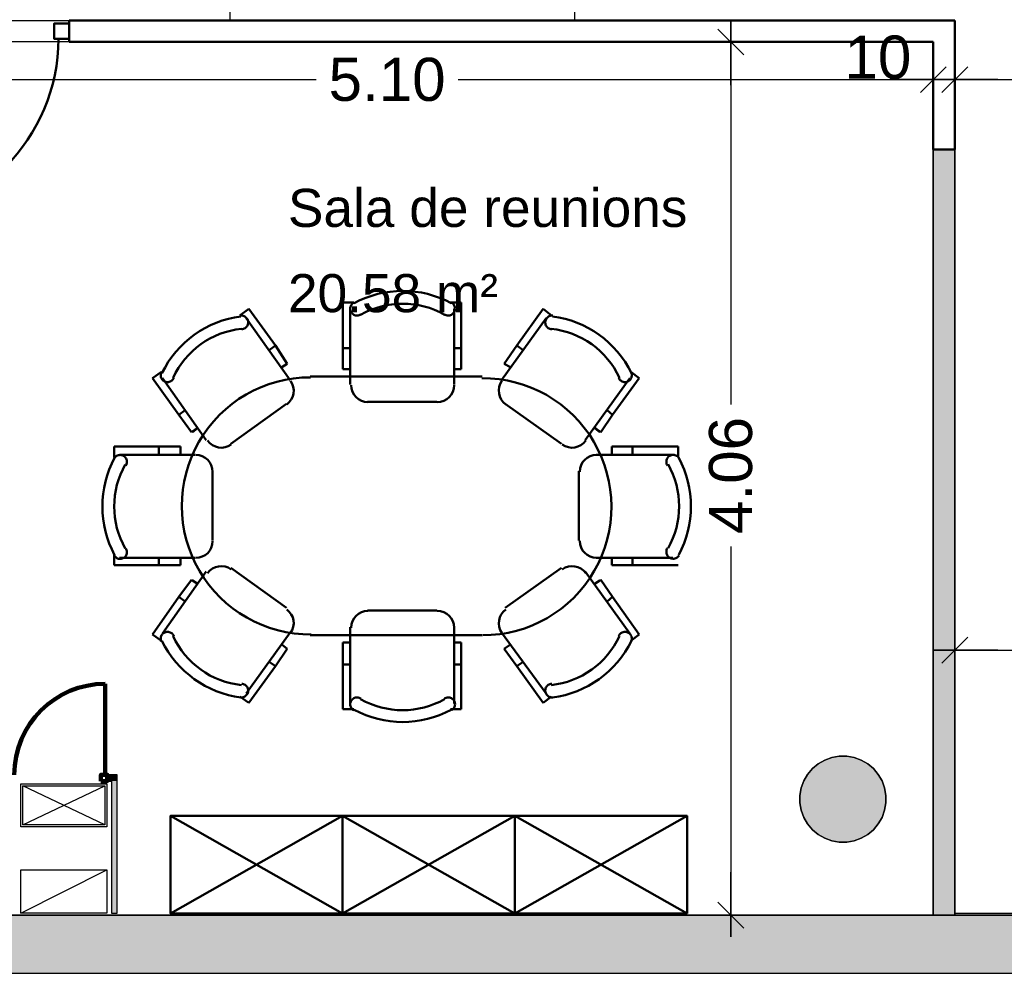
# Model space of a CAD drawing. Header units: metres. Extents: x -1 to 443, y -6 to 31.
# Tile 7 of 20: x 406.91 to 411.48, y 12.84 to 17.27. Entities that reach past the tile are written whole.
import ezdxf

# ---------------------------------------------------------------- set-up
doc = ezdxf.new("R2010")
doc.units = ezdxf.units.M
doc.header["$PDMODE"] = 65
doc.linetypes.add('CONTINUA', pattern=[0])
for name, color, linetype, lineweight in [('3D P3 MURS', 7, 'CONTINUA', 25), ('3D P3 MURS NOUS', 7, 'CONTINUA', 25), ('3D P3 PILAR', 7, 'CONTINUA', 25), ('P3 COTES', 7, 'CONTINUA', 25), ('P3 ESCALES 2D', 7, 'CONTINUA', 25), ('P3 LOCAL', 7, 'CONTINUA', 25), ('P3 MOBLES', 7, 'CONTINUA', 25), ('P3 SUP.LLIURE', 7, 'CONTINUA', 25)]:
    doc.layers.add(name, color=color, linetype=linetype, lineweight=lineweight)
doc.styles.add('ARIAL', font='arial.ttf')
doc.dimstyles.new('DIMSTYLE_3', dxfattribs={"dimtxt": 0.2, "dimasz": 0.2, "dimexe": 0, "dimexo": 1e-06, "dimgap": 0.1, "dimtad": 0, "dimrnd": 0.005, "dimzin": 4, "dimdsep": 46, "dimtxsty": 'ARIAL', "dimblk1": 'ALL_ML_STRICH', "dimblk2": 'ALL_ML_STRICH', "dimsah": 1, "dimcen": 0, "dimse1": 1, "dimse2": 1, "dimclrd": 2, "dimclre": 2, "dimclrt": 2, "dimadec": 0, "dimazin": 0, "dimtfac": 1, "dimtdec": 0, "dimtix": 1, "dimtmove": 2, "dimatfit": 3, "dimfxl": 0, "dimtzin": 0, "dimlwd": 0, "dimlwe": 35, "dimarcsym": 0})
doc.dimstyles.new('DIMSTYLE_6', dxfattribs={"dimtxt": 0.2, "dimasz": 0.2, "dimexe": 0, "dimexo": 1e-06, "dimgap": 0.1, "dimtad": 2, "dimdec": 0, "dimlfac": 100, "dimrnd": 0.5, "dimzin": 4, "dimdsep": 46, "dimtxsty": 'ARIAL', "dimblk1": 'ALL_ML_STRICH', "dimblk2": 'ALL_ML_STRICH', "dimsah": 1, "dimcen": 0, "dimse1": 1, "dimse2": 1, "dimclrd": 2, "dimclre": 2, "dimclrt": 2, "dimadec": 0, "dimazin": 0, "dimtfac": 1, "dimtdec": 0, "dimtix": 1, "dimtmove": 2, "dimatfit": 3, "dimfxl": 0, "dimtvp": 1.2, "dimtzin": 0, "dimlwd": 0, "dimlwe": 35, "dimarcsym": 0})

# ---------------------------------------------------------------- blocks, each defined once
blk = doc.blocks.new('_CLOSEDFILLED')
at = {"color": 0, "linetype": 'ByBlock', "lineweight": -2}
blk.add_solid([(-1, 0), (0, 0), (-1, 0)], dxfattribs=at)
blk = doc.blocks.new('OBJETO_COMPLEJO_12')
at = {"layer": 'P3 MOBLES', "color": 202, "linetype": 'CONTINUA', "lineweight": 50, "transparency": 33554687}
for p, q in [((407.9323, 15.8964), (407.9746, 15.926)), ((407.9746, 15.926), (408.0974, 15.7567)), ((408.4614, 15.9557), (408.4106, 15.9557)), ((408.4106, 15.9557), (408.4106, 15.744)), ((408.4445, 15.926), (408.4445, 15.5747)), ((408.9101, 15.9557), (408.9609, 15.9557)), ((408.9271, 15.5747), (408.9271, 15.926)), ((408.9609, 15.9557), (408.9609, 15.744)), ((409.3419, 15.926), (409.2191, 15.7567)), ((409.38, 15.8964), (409.3419, 15.926)), ((407.9619, 15.8837), (408.1651, 15.5958)), ((409.3546, 15.8837), (409.1472, 15.5958)), ((408.0974, 15.7567), (408.0677, 15.7355)), ((408.0974, 15.7567), (408.1524, 15.672)), ((408.4106, 15.744), (408.4445, 15.744)), ((408.4106, 15.744), (408.4106, 15.6466)), ((408.9609, 15.744), (408.9271, 15.744)), ((408.9609, 15.744), (408.9609, 15.6466)), ((409.2191, 15.7567), (409.1599, 15.672)), ((409.2191, 15.7567), (409.2488, 15.7355)), ((408.1524, 15.672), (408.127, 15.6551)), ((408.4106, 15.6466), (408.4445, 15.6466)), ((408.9609, 15.6466), (408.9271, 15.6466)), ((408.9567, 15.6466), (408.9313, 15.6466)), ((409.1599, 15.672), (409.1895, 15.6551)), ((407.5682, 15.6339), (407.5259, 15.6043)), ((407.5259, 15.6043), (407.6486, 15.435)), ((407.7756, 15.3165), (407.5724, 15.6043)), ((409.0583, 15.6128), (408.2582, 15.6128)), ((409.5366, 15.3165), (409.7441, 15.6043)), ((409.7864, 15.6043), (409.6636, 15.435)), ((409.7483, 15.6339), (409.7864, 15.6043)), ((408.1482, 15.4858), (407.8899, 15.2995)), ((408.5249, 15.4943), (408.8466, 15.4943)), ((409.1641, 15.4858), (409.4266, 15.2995)), ((407.6486, 15.435), (407.6783, 15.4562)), ((407.6486, 15.435), (407.7079, 15.3546)), ((409.6636, 15.435), (409.6086, 15.3546)), ((409.6636, 15.435), (409.6382, 15.4562)), ((407.7079, 15.3546), (407.7375, 15.3757)), ((407.7121, 15.3546), (407.7333, 15.3715)), ((409.6086, 15.3546), (409.579, 15.3757)), ((409.6044, 15.3546), (409.5832, 15.3715)), ((407.3481, 15.236), (407.3481, 15.2868)), ((407.3481, 15.2868), (407.5555, 15.2868)), ((407.5555, 15.2868), (407.5555, 15.2487)), ((407.5555, 15.2868), (407.6571, 15.2868)), ((407.6571, 15.2868), (407.6571, 15.2487)), ((409.7568, 15.2868), (409.6594, 15.2868)), ((409.6594, 15.2868), (409.6594, 15.2487)), ((409.7568, 15.2868), (409.7568, 15.2487)), ((409.9684, 15.2868), (409.7568, 15.2868)), ((409.9684, 15.236), (409.9684, 15.2868)), ((407.3735, 15.2487), (407.7248, 15.2487)), ((409.943, 15.2487), (409.5874, 15.2487)), ((407.8053, 15.1725), (407.8053, 14.8508)), ((409.507, 15.1725), (409.507, 14.8508)), ((407.3481, 14.7873), (407.3481, 14.7365)), ((407.3481, 14.7365), (407.5555, 14.7365)), ((407.7248, 14.7704), (407.3735, 14.7704)), ((407.5555, 14.7365), (407.5555, 14.7704)), ((407.5555, 14.7365), (407.6571, 14.7365)), ((407.6571, 14.7365), (407.6571, 14.7704)), ((407.6571, 14.7407), (407.6571, 14.7661)), ((409.5874, 14.7704), (409.943, 14.7704)), ((409.6594, 14.7365), (409.6594, 14.7704)), ((409.6594, 14.7407), (409.6594, 14.7661)), ((409.7568, 14.7365), (409.6594, 14.7365)), ((409.7568, 14.7365), (409.7568, 14.7704)), ((409.9684, 14.7365), (409.7568, 14.7365)), ((407.7756, 14.7069), (407.5724, 14.419)), ((408.1482, 14.5376), (407.8899, 14.7238)), ((409.1641, 14.5376), (409.4266, 14.7238)), ((409.5366, 14.7069), (409.7441, 14.419)), ((407.6486, 14.5884), (407.7079, 14.6688)), ((407.7079, 14.6688), (407.7375, 14.6476)), ((407.7121, 14.6645), (407.7333, 14.6518)), ((409.6086, 14.6688), (409.579, 14.6476)), ((409.6044, 14.6645), (409.5832, 14.6518)), ((409.6636, 14.5884), (409.6086, 14.6688)), ((407.5259, 14.4148), (407.6486, 14.5884)), ((407.6486, 14.5884), (407.6783, 14.5672)), ((409.6636, 14.5884), (409.6382, 14.5672)), ((409.7864, 14.4148), (409.6636, 14.5884)), ((408.5249, 14.5249), (408.8466, 14.5249)), ((407.5682, 14.3852), (407.5259, 14.4148)), ((407.9619, 14.1396), (408.1651, 14.4233)), ((408.2582, 14.4106), (409.0583, 14.4106)), ((408.4445, 14.0931), (408.4445, 14.4487)), ((408.9271, 14.4487), (408.9271, 14.0931)), ((409.3546, 14.1396), (409.1472, 14.4233)), ((409.7483, 14.3852), (409.7864, 14.4148)), ((408.1524, 14.3471), (408.127, 14.3682)), ((408.4106, 14.2751), (408.4106, 14.3767)), ((408.4106, 14.3767), (408.4445, 14.3767)), ((408.9609, 14.3767), (408.9271, 14.3767)), ((408.9567, 14.3767), (408.9313, 14.3767)), ((408.9609, 14.2751), (408.9609, 14.3767)), ((409.1599, 14.3471), (409.1895, 14.3682)), ((408.0974, 14.2666), (408.1524, 14.3471)), ((409.2191, 14.2666), (409.1599, 14.3471)), ((408.0974, 14.2666), (408.0677, 14.2878)), ((408.4106, 14.2751), (408.4445, 14.2751)), ((408.4106, 14.0677), (408.4106, 14.2751)), ((408.9609, 14.2751), (408.9271, 14.2751)), ((408.9609, 14.0677), (408.9609, 14.2751)), ((409.2191, 14.2666), (409.2488, 14.2878)), ((407.9746, 14.0973), (408.0974, 14.2666)), ((409.3419, 14.0973), (409.2191, 14.2666)), ((407.9323, 14.1269), (407.9746, 14.0973)), ((409.38, 14.1269), (409.3419, 14.0973)), ((408.4614, 14.0677), (408.4106, 14.0677)), ((408.9101, 14.0677), (408.9609, 14.0677))]:
    blk.add_line(p, q, dxfattribs=at)
for points in [[(408.4613, 15.9552), (408.4577, 15.9529), (408.4545, 15.9501), (408.4516, 15.947), (408.4493, 15.9435), (408.4474, 15.9398), (408.446, 15.9358), (408.4452, 15.9316), (408.4449, 15.9273), (408.4452, 15.923), (408.446, 15.9189), (408.4474, 15.9149), (408.4494, 15.9112), (408.4517, 15.9077), (408.4546, 15.9046), (408.4578, 15.9018), (408.4614, 15.8995), (408.4653, 15.8977), (408.4694, 15.8965), (408.4736, 15.8958), (408.4778, 15.8957), (408.4819, 15.8961), (408.486, 15.8971), (408.49, 15.8986), (408.4938, 15.9007)], [(408.8828, 15.9007), (408.8866, 15.8986), (408.8905, 15.8971), (408.8946, 15.8961), (408.8987, 15.8957), (408.9028, 15.8958), (408.907, 15.8964), (408.911, 15.8976), (408.9149, 15.8994), (408.9185, 15.9016), (408.9218, 15.9043), (408.9246, 15.9074), (408.927, 15.9108), (408.929, 15.9145), (408.9304, 15.9184), (408.9313, 15.9225), (408.9317, 15.9267), (408.9315, 15.931), (408.9308, 15.9351), (408.9295, 15.9391), (408.9277, 15.9429), (408.9254, 15.9464), (408.9227, 15.9495), (408.9196, 15.9523), (408.9161, 15.9548)], [(407.9407, 15.8322), (407.9449, 15.8327), (407.949, 15.8338), (407.9529, 15.8354), (407.9566, 15.8375), (407.9599, 15.84), (407.9629, 15.843), (407.9655, 15.8464), (407.9676, 15.8501), (407.9692, 15.8541), (407.9702, 15.8582), (407.9707, 15.8624), (407.9706, 15.8666), (407.97, 15.8708), (407.9688, 15.8748), (407.9671, 15.8787), (407.9648, 15.8824), (407.9621, 15.8857), (407.959, 15.8886), (407.9555, 15.891), (407.9518, 15.893), (407.9479, 15.8944), (407.9438, 15.8953), (407.9395, 15.8957), (407.9352, 15.8954)], [(409.3863, 15.8954), (409.382, 15.8957), (409.3778, 15.8953), (409.3737, 15.8944), (409.3697, 15.893), (409.366, 15.891), (409.3626, 15.8886), (409.3595, 15.8857), (409.3567, 15.8824), (409.3545, 15.8787), (409.3528, 15.8748), (409.3516, 15.8708), (409.3509, 15.8666), (409.3509, 15.8624), (409.3513, 15.8582), (409.3524, 15.8541), (409.354, 15.8501), (409.3561, 15.8464), (409.3587, 15.843), (409.3616, 15.84), (409.365, 15.8375), (409.3686, 15.8354), (409.3725, 15.8338), (409.3766, 15.8327), (409.3809, 15.8322)], [(407.567, 15.6312), (407.5656, 15.6272), (407.5647, 15.6231), (407.5644, 15.6189), (407.5646, 15.6148), (407.5653, 15.6107), (407.5666, 15.6067), (407.5684, 15.6029), (407.5707, 15.5993), (407.5735, 15.5961), (407.5766, 15.5933), (407.5801, 15.5909), (407.5838, 15.5891), (407.5878, 15.5877), (407.5919, 15.5869), (407.5961, 15.5866), (407.6003, 15.5869), (407.6045, 15.5878), (407.6085, 15.5891), (407.6122, 15.591), (407.6156, 15.5933), (407.6187, 15.5961), (407.6215, 15.5993), (407.6238, 15.6028), (407.6256, 15.6067)], [(409.6917, 15.6067), (409.6936, 15.6028), (409.6959, 15.5993), (409.6986, 15.5961), (409.7017, 15.5933), (409.7051, 15.591), (409.7089, 15.5891), (409.7128, 15.5878), (409.717, 15.5869), (409.7213, 15.5866), (409.7255, 15.5869), (409.7296, 15.5877), (409.7335, 15.5891), (409.7372, 15.5909), (409.7407, 15.5933), (409.7438, 15.5961), (409.7466, 15.5993), (409.7489, 15.6029), (409.7508, 15.6067), (409.752, 15.6107), (409.7528, 15.6148), (409.753, 15.6189), (409.7526, 15.6231), (409.7517, 15.6272), (409.7503, 15.6312)], [(408.1498, 15.4828), (408.1617, 15.4933), (408.1709, 15.5056), (408.1775, 15.5192), (408.1814, 15.5337), (408.1824, 15.5487), (408.1805, 15.5637), (408.1756, 15.5783), (408.1677, 15.5921)], [(408.4491, 15.5718), (408.4507, 15.556), (408.4553, 15.5413), (408.4625, 15.528), (408.4721, 15.5164), (408.4836, 15.5069), (408.4969, 15.4996), (408.5116, 15.4951), (408.5274, 15.4935)], [(408.8492, 15.4935), (408.865, 15.4951), (408.8797, 15.4996), (408.893, 15.5069), (408.9045, 15.5164), (408.9141, 15.528), (408.9213, 15.5413), (408.9259, 15.556), (408.9275, 15.5718)], [(409.1496, 15.5921), (409.1417, 15.5783), (409.1368, 15.5637), (409.1349, 15.5487), (409.136, 15.5337), (409.1398, 15.5192), (409.1464, 15.5056), (409.1557, 15.4933), (409.1676, 15.4828)], [(407.7822, 15.3145), (407.7927, 15.3026), (407.805, 15.2933), (407.8186, 15.2867), (407.8332, 15.2829), (407.8482, 15.2818), (407.8632, 15.2837), (407.8778, 15.2886), (407.8915, 15.2965)], [(409.43, 15.2965), (409.4438, 15.2886), (409.4584, 15.2837), (409.4734, 15.2818), (409.4884, 15.2829), (409.5029, 15.2867), (409.5165, 15.2933), (409.5288, 15.3026), (409.5393, 15.3145)], [(407.4027, 15.1991), (407.4048, 15.2028), (407.4063, 15.2068), (407.4073, 15.2109), (407.4077, 15.2151), (407.4076, 15.2193), (407.4069, 15.2234), (407.4056, 15.2275), (407.4038, 15.2314), (407.4015, 15.235), (407.3988, 15.2383), (407.3957, 15.2411), (407.3922, 15.2435), (407.3885, 15.2454), (407.3845, 15.2468), (407.3803, 15.2477), (407.376, 15.248), (407.3717, 15.2477), (407.3676, 15.2468), (407.3636, 15.2454), (407.3598, 15.2436), (407.3564, 15.2412), (407.3532, 15.2384), (407.3505, 15.2352), (407.3482, 15.2315)], [(407.8056, 15.1696), (407.8041, 15.1854), (407.7995, 15.2001), (407.7923, 15.2134), (407.7827, 15.225), (407.7711, 15.2346), (407.7578, 15.2418), (407.7431, 15.2464), (407.7273, 15.248)], [(409.5896, 15.2487), (409.5738, 15.2471), (409.5591, 15.2426), (409.5458, 15.2354), (409.5342, 15.2258), (409.5246, 15.2142), (409.5174, 15.2009), (409.5128, 15.1862), (409.5112, 15.1704)], [(409.9729, 15.2323), (409.9706, 15.2359), (409.9679, 15.2392), (409.9647, 15.242), (409.9613, 15.2443), (409.9575, 15.2462), (409.9535, 15.2476), (409.9494, 15.2484), (409.9451, 15.2487), (409.9408, 15.2484), (409.9366, 15.2476), (409.9326, 15.2462), (409.9289, 15.2443), (409.9254, 15.2419), (409.9223, 15.2391), (409.9196, 15.2358), (409.9173, 15.2322), (409.9155, 15.2283), (409.9142, 15.2242), (409.9135, 15.22), (409.9134, 15.2159), (409.9138, 15.2117), (409.9148, 15.2076), (409.9163, 15.2036), (409.9184, 15.1998)], [(407.7273, 14.7696), (407.7431, 14.7712), (407.7578, 14.7757), (407.7711, 14.783), (407.7827, 14.7925), (407.7923, 14.8041), (407.7995, 14.8174), (407.8041, 14.8321), (407.8056, 14.8479)], [(409.5112, 14.8487), (409.5128, 14.8329), (409.5174, 14.8182), (409.5246, 14.8049), (409.5342, 14.7933), (409.5458, 14.7838), (409.5591, 14.7765), (409.5738, 14.772), (409.5896, 14.7704)], [(407.3486, 14.781), (407.351, 14.7775), (407.3538, 14.7743), (407.357, 14.7716), (407.3605, 14.7694), (407.3643, 14.7676), (407.3682, 14.7663), (407.3724, 14.7656), (407.3767, 14.7654), (407.3809, 14.7657), (407.385, 14.7667), (407.3889, 14.7681), (407.3926, 14.7701), (407.396, 14.7725), (407.399, 14.7753), (407.4017, 14.7786), (407.404, 14.7822), (407.4057, 14.7861), (407.4069, 14.7901), (407.4076, 14.7942), (407.4077, 14.7984), (407.4072, 14.8025), (407.4063, 14.8066), (407.4047, 14.8105), (407.4027, 14.8142)], [(409.9184, 14.815), (409.9164, 14.8113), (409.9148, 14.8074), (409.9139, 14.8033), (409.9134, 14.7992), (409.9135, 14.795), (409.9142, 14.7909), (409.9154, 14.7869), (409.9171, 14.783), (409.9194, 14.7793), (409.9221, 14.7761), (409.9251, 14.7733), (409.9285, 14.7709), (409.9322, 14.7689), (409.9361, 14.7675), (409.9402, 14.7665), (409.9445, 14.7662), (409.9487, 14.7663), (409.9529, 14.7671), (409.9568, 14.7684), (409.9606, 14.7702), (409.9641, 14.7724), (409.9673, 14.7751), (409.9701, 14.7782), (409.9725, 14.7818)], [(407.8915, 14.7168), (407.8778, 14.7247), (407.8632, 14.7296), (407.8482, 14.7315), (407.8332, 14.7305), (407.8186, 14.7266), (407.805, 14.72), (407.7927, 14.7107), (407.7822, 14.6988)], [(409.5393, 14.6988), (409.5288, 14.7107), (409.5166, 14.72), (409.5029, 14.7266), (409.4884, 14.7305), (409.4734, 14.7315), (409.4584, 14.7296), (409.4438, 14.7247), (409.43, 14.7168)], [(408.1677, 14.4212), (408.1756, 14.435), (408.1805, 14.4496), (408.1824, 14.4646), (408.1814, 14.4796), (408.1775, 14.4941), (408.1709, 14.5078), (408.1617, 14.52), (408.1498, 14.5305)], [(408.5274, 14.5241), (408.5116, 14.5225), (408.4969, 14.5179), (408.4836, 14.5107), (408.4721, 14.5011), (408.4625, 14.4895), (408.4553, 14.4762), (408.4507, 14.4615), (408.4491, 14.4457)], [(408.9275, 14.4457), (408.9259, 14.4615), (408.9213, 14.4762), (408.9141, 14.4895), (408.9045, 14.5011), (408.893, 14.5107), (408.8797, 14.5179), (408.865, 14.5225), (408.8492, 14.5241)], [(409.1676, 14.5305), (409.1557, 14.52), (409.1464, 14.5078), (409.1398, 14.4941), (409.136, 14.4796), (409.1349, 14.4646), (409.1368, 14.4496), (409.1417, 14.435), (409.1496, 14.4212)], [(407.6256, 14.4067), (407.6238, 14.4105), (407.6215, 14.414), (407.6187, 14.4172), (407.6156, 14.42), (407.6122, 14.4223), (407.6085, 14.4242), (407.6045, 14.4256), (407.6003, 14.4264), (407.596, 14.4267), (407.5918, 14.4264), (407.5878, 14.4256), (407.5838, 14.4242), (407.5801, 14.4224), (407.5766, 14.42), (407.5735, 14.4172), (407.5707, 14.414), (407.5684, 14.4104), (407.5666, 14.4066), (407.5653, 14.4027), (407.5646, 14.3986), (407.5644, 14.3944), (407.5647, 14.3902), (407.5656, 14.3861), (407.5671, 14.3821)], [(409.7503, 14.3821), (409.7517, 14.3861), (409.7526, 14.3902), (409.753, 14.3944), (409.7528, 14.3986), (409.752, 14.4027), (409.7508, 14.4066), (409.7489, 14.4104), (409.7466, 14.414), (409.7438, 14.4172), (409.7407, 14.42), (409.7372, 14.4224), (409.7335, 14.4242), (409.7296, 14.4256), (409.7255, 14.4264), (409.7213, 14.4267), (409.717, 14.4264), (409.7128, 14.4256), (409.7089, 14.4242), (409.7051, 14.4223), (409.7017, 14.42), (409.6986, 14.4172), (409.6959, 14.414), (409.6936, 14.4105), (409.6917, 14.4067)], [(407.9352, 14.1221), (407.9395, 14.1219), (407.9438, 14.1222), (407.9479, 14.1232), (407.9518, 14.1246), (407.9555, 14.1265), (407.959, 14.129), (407.9621, 14.1319), (407.9648, 14.1352), (407.9671, 14.1388), (407.9688, 14.1427), (407.97, 14.1468), (407.9706, 14.1509), (407.9707, 14.1551), (407.9702, 14.1593), (407.9692, 14.1634), (407.9676, 14.1674), (407.9655, 14.1712), (407.9629, 14.1745), (407.9599, 14.1775), (407.9566, 14.1801), (407.9529, 14.1822), (407.949, 14.1838), (407.9449, 14.1848), (407.9407, 14.1853)], [(409.3809, 14.1853), (409.3766, 14.1848), (409.3725, 14.1838), (409.3686, 14.1822), (409.365, 14.1801), (409.3617, 14.1775), (409.3587, 14.1745), (409.3561, 14.1712), (409.354, 14.1674), (409.3524, 14.1634), (409.3513, 14.1593), (409.3509, 14.1551), (409.3509, 14.1509), (409.3516, 14.1468), (409.3528, 14.1427), (409.3545, 14.1388), (409.3567, 14.1352), (409.3595, 14.1319), (409.3626, 14.129), (409.366, 14.1265), (409.3697, 14.1246), (409.3737, 14.1232), (409.3778, 14.1222), (409.382, 14.1219), (409.3863, 14.1221)], [(408.4938, 14.1169), (408.49, 14.1189), (408.486, 14.1205), (408.4819, 14.1214), (408.4778, 14.1219), (408.4736, 14.1217), (408.4694, 14.1211), (408.4653, 14.1198), (408.4614, 14.118), (408.4578, 14.1157), (408.4546, 14.113), (408.4517, 14.1098), (408.4494, 14.1064), (408.4474, 14.1026), (408.446, 14.0987), (408.4452, 14.0945), (408.4449, 14.0902), (408.4452, 14.0859), (408.446, 14.0817), (408.4474, 14.0778), (408.4493, 14.074), (408.4516, 14.0706), (408.4545, 14.0674), (408.4577, 14.0647), (408.4613, 14.0623)], [(408.9161, 14.0628), (408.9196, 14.0652), (408.9227, 14.068), (408.9254, 14.0712), (408.9277, 14.0747), (408.9295, 14.0784), (408.9308, 14.0824), (408.9315, 14.0866), (408.9317, 14.0908), (408.9313, 14.0951), (408.9304, 14.0992), (408.929, 14.1031), (408.927, 14.1068), (408.9246, 14.1102), (408.9218, 14.1132), (408.9185, 14.1159), (408.9149, 14.1182), (408.911, 14.1199), (408.907, 14.1211), (408.9028, 14.1218), (408.8987, 14.1219), (408.8946, 14.1214), (408.8905, 14.1204), (408.8866, 14.1189), (408.8828, 14.1169)]]:
    blk.add_lwpolyline(points, dxfattribs=at)
for centre, radius, start, end in [((408.6884, 15.534), 0.476, 61.7026, 118.3109), ((408.6884, 15.5551), 0.3956, 60.4542, 119.563), ((407.9982, 15.4197), 0.476, 97.3734, 153.9816), ((409.3235, 15.4196), 0.476, 26.032, 82.6403), ((407.9812, 15.4408), 0.3956, 96.1247, 155.2335), ((409.3362, 15.4407), 0.3956, 24.7833, 83.892), ((408.2596, 15.0114), 0.5971, 89.9253, 270.4359), ((409.0612, 15.0077), 0.5971, 269.9253, 90.4359), ((407.7694, 15.0088), 0.476, 151.7027, 208.3109), ((409.5517, 15.0095), 0.476, 331.7029, 28.3104), ((407.744, 15.0088), 0.3956, 150.4538, 209.5629), ((409.5771, 15.0095), 0.3956, 330.454, 29.5623), ((407.9981, 14.5937), 0.476, 206.038, 262.6463), ((407.9811, 14.5726), 0.3956, 204.7891, 263.8978), ((409.3361, 14.5725), 0.3956, 276.1191, 335.2277), ((409.3234, 14.5937), 0.476, 277.3673, 333.9757), ((408.6882, 14.4582), 0.3956, 240.4541, 299.5629), ((408.6882, 14.4836), 0.476, 241.7029, 298.3112)]:
    blk.add_arc(centre, radius, start, end, dxfattribs=at)
blk = doc.blocks.new('ALL_ML_STRICH')
at = {"color": 0, "linetype": 'ByBlock', "lineweight": -2}
for p, q in [((0, -0.5), (0, 0.5)), ((-0.3, -0.3), (0.3, 0.3)), ((-1, 0), (0.5, 0))]:
    blk.add_line(p, q, dxfattribs=at)
blk = doc.blocks.new('*D53')
at = {"layer": 'DEFPOINTS', "color": 2, "linetype": 'CONTINUA', "lineweight": 35, "transparency": 33554687}
for p in [(412.7567, 15.7584), (411.2536, 15.2412), (411.2536, 14.3412)]:
    blk.add_point(p, dxfattribs=at)
at = {"layer": 'P3 COTES', "color": 2, "linetype": 'CONTINUA', "lineweight": -2, "transparency": 33554687}
for p, q in [((411.2536, 14.3412), (411.6899, 14.3412)), ((412.3499, 14.3412), (412.7567, 14.3412))]:
    blk.add_line(p, q, dxfattribs=at)
at = {"layer": 'P3 COTES', "color": 2, "linetype": 'CONTINUA', "lineweight": 35, "transparency": 33554687, "xscale": 0.2, "yscale": 0.2, "zscale": 0.2, "rotation": 180}
blk.add_blockref('ALL_ML_STRICH', (411.2536, 14.3412), dxfattribs=at)
at = {"layer": 'P3 COTES', "color": 2, "linetype": 'CONTINUA', "lineweight": 35, "transparency": 33554687, "xscale": 0.2, "yscale": 0.2, "zscale": 0.2}
blk.add_blockref('ALL_ML_STRICH', (412.7567, 14.3412), dxfattribs=at)
at = {"layer": 'P3 COTES', "color": 2, "linetype": 'CONTINUA', "lineweight": 35, "transparency": 33554687, "insert": (412.0199, 14.3412), "char_height": 0.2, "width": 0.8, "attachment_point": 5, "style": 'ARIAL'}
blk.add_mtext('\\A1;{\\A1;{1.50\\H0.132000;\\S^ ;}}', dxfattribs=at)
blk = doc.blocks.new('*D62')
at = {"layer": 'DEFPOINTS', "color": 2, "linetype": 'CONTINUA', "lineweight": 35, "transparency": 33554687}
for p in [(403.2125, 17.1662), (403.3668, 13.1195), (407.7878, 13.1195)]:
    blk.add_point(p, dxfattribs=at)
at = {"layer": 'P3 COTES', "color": 2, "linetype": 'CONTINUA', "lineweight": -2, "transparency": 33554687}
for p, q in [((403.3668, 15.4865), (403.3668, 17.1662)), ((403.3668, 13.1195), (403.3668, 14.8265))]:
    blk.add_line(p, q, dxfattribs=at)
at = {"layer": 'P3 COTES', "color": 2, "linetype": 'CONTINUA', "lineweight": 35, "transparency": 33554687, "xscale": 0.2, "yscale": 0.2, "zscale": 0.2}
for p, rotation in [((403.3668, 17.1662), 90), ((403.3668, 13.1195), 270)]:
    blk.add_blockref('ALL_ML_STRICH', p, dxfattribs=dict(at, rotation=rotation))
at = {"layer": 'P3 COTES', "color": 2, "linetype": 'CONTINUA', "lineweight": 35, "transparency": 33554687, "insert": (403.3668, 15.1565), "char_height": 0.2, "width": 0.8, "attachment_point": 5, "rotation": 90, "style": 'ARIAL'}
blk.add_mtext('\\A1;{\\A1;{4.05\\H0.132000;\\S^ ;}}', dxfattribs=at)
blk = doc.blocks.new('*D72')
at = {"layer": 'DEFPOINTS', "color": 2, "linetype": 'CONTINUA', "lineweight": 35, "transparency": 33554687}
for p in [(408.8037, 17.1662), (410.2129, 17.1662), (409.0643, 13.1106)]:
    blk.add_point(p, dxfattribs=at)
at = {"layer": 'P3 COTES', "color": 2, "linetype": 'CONTINUA', "lineweight": -2, "transparency": 33554687}
for p, q in [((410.2129, 17.1662), (410.2129, 15.4829)), ((410.2129, 14.8229), (410.2129, 13.1106))]:
    blk.add_line(p, q, dxfattribs=at)
at = {"layer": 'P3 COTES', "color": 2, "linetype": 'CONTINUA', "lineweight": 35, "transparency": 33554687, "xscale": 0.2, "yscale": 0.2, "zscale": 0.2}
for p, rotation in [((410.2129, 17.1662), 90), ((410.2129, 13.1106), 270)]:
    blk.add_blockref('ALL_ML_STRICH', p, dxfattribs=dict(at, rotation=rotation))
at = {"layer": 'P3 COTES', "color": 2, "linetype": 'CONTINUA', "lineweight": 35, "transparency": 33554687, "insert": (410.2129, 15.1529), "char_height": 0.2, "width": 0.8, "attachment_point": 5, "rotation": 90, "style": 'ARIAL'}
blk.add_mtext('\\A1;{\\A1;{4.06\\H0.132000;\\S^ ;}}', dxfattribs=at)
blk = doc.blocks.new('*D84')
at = {"layer": 'DEFPOINTS', "color": 2, "linetype": 'CONTINUA', "lineweight": 35, "transparency": 33554687}
for p in [(406.0493, 16.9912), (411.1536, 16.9712), (406.0493, 16.8303)]:
    blk.add_point(p, dxfattribs=at)
at = {"layer": 'P3 COTES', "color": 2, "linetype": 'CONTINUA', "lineweight": -2, "transparency": 33554687}
for p, q in [((406.0493, 16.9912), (408.2862, 16.9912)), ((408.9462, 16.9912), (411.1536, 16.9912))]:
    blk.add_line(p, q, dxfattribs=at)
at = {"layer": 'P3 COTES', "color": 2, "linetype": 'CONTINUA', "lineweight": 35, "transparency": 33554687, "xscale": 0.2, "yscale": 0.2, "zscale": 0.2, "rotation": 180}
blk.add_blockref('ALL_ML_STRICH', (406.0493, 16.9912), dxfattribs=at)
at = {"layer": 'P3 COTES', "color": 2, "linetype": 'CONTINUA', "lineweight": 35, "transparency": 33554687, "xscale": 0.2, "yscale": 0.2, "zscale": 0.2}
blk.add_blockref('ALL_ML_STRICH', (411.1536, 16.9912), dxfattribs=at)
at = {"layer": 'P3 COTES', "color": 2, "linetype": 'CONTINUA', "lineweight": 35, "transparency": 33554687, "insert": (408.6162, 16.9912), "char_height": 0.2, "width": 0.8, "attachment_point": 5, "style": 'ARIAL'}
blk.add_mtext('\\A1;{\\A1;{5.10\\H0.132000;\\S^ ;}}', dxfattribs=at)
blk = doc.blocks.new('*D85')
at = {"layer": 'DEFPOINTS', "color": 2, "linetype": 'CONTINUA', "lineweight": 35, "transparency": 33554687}
for p in [(411.1536, 16.9912), (411.1536, 16.9712), (411.2536, 16.8732)]:
    blk.add_point(p, dxfattribs=at)
at = {"layer": 'P3 COTES', "color": 2, "linetype": 'CONTINUA', "lineweight": -2, "transparency": 33554687}
blk.add_line((411.1536, 16.9912), (411.2536, 16.9912), dxfattribs=at)
at = {"layer": 'P3 COTES', "color": 2, "linetype": 'CONTINUA', "lineweight": 35, "transparency": 33554687, "xscale": 0.2, "yscale": 0.2, "zscale": 0.2, "rotation": 180}
blk.add_blockref('ALL_ML_STRICH', (411.1536, 16.9912), dxfattribs=at)
at = {"layer": 'P3 COTES', "color": 2, "linetype": 'CONTINUA', "lineweight": 35, "transparency": 33554687, "xscale": 0.2, "yscale": 0.2, "zscale": 0.2}
blk.add_blockref('ALL_ML_STRICH', (411.2536, 16.9912), dxfattribs=at)
at = {"layer": 'P3 COTES', "color": 2, "linetype": 'CONTINUA', "lineweight": 35, "transparency": 33554687, "insert": (410.8962, 17.0946), "char_height": 0.2, "width": 0.4, "attachment_point": 5, "style": 'ARIAL'}
blk.add_mtext('\\A1;{10}', dxfattribs=at)
blk = doc.blocks.new('*D86')
at = {"layer": 'DEFPOINTS', "color": 2, "linetype": 'CONTINUA', "lineweight": 35, "transparency": 33554687}
for p in [(411.2536, 16.9912), (411.2536, 16.8732), (421.2659, 16.4852)]:
    blk.add_point(p, dxfattribs=at)
at = {"layer": 'P3 COTES', "color": 2, "linetype": 'CONTINUA', "lineweight": -2, "transparency": 33554687}
for p, q in [((411.2536, 16.9912), (415.8858, 16.9912)), ((416.6858, 16.9912), (421.2659, 16.9912))]:
    blk.add_line(p, q, dxfattribs=at)
at = {"layer": 'P3 COTES', "color": 2, "linetype": 'CONTINUA', "lineweight": 35, "transparency": 33554687, "xscale": 0.2, "yscale": 0.2, "zscale": 0.2, "rotation": 180}
blk.add_blockref('ALL_ML_STRICH', (411.2536, 16.9912), dxfattribs=at)
at = {"layer": 'P3 COTES', "color": 2, "linetype": 'CONTINUA', "lineweight": 35, "transparency": 33554687, "xscale": 0.2, "yscale": 0.2, "zscale": 0.2}
blk.add_blockref('ALL_ML_STRICH', (421.2659, 16.9912), dxfattribs=at)
at = {"layer": 'P3 COTES', "color": 2, "linetype": 'CONTINUA', "lineweight": 35, "transparency": 33554687, "insert": (416.2858, 16.9912), "char_height": 0.2, "width": 1, "attachment_point": 5, "style": 'ARIAL'}
blk.add_mtext('\\A1;{\\A1;{10.01\\H0.132000;\\S^ ;}}', dxfattribs=at)

msp = doc.modelspace()

# ---------------------------------------------------------------- hatches: boundary and pattern name
at = {"layer": '3D P3 MURS', "linetype": 'CONTINUA', "lineweight": 18, "true_color": 0xa0a0a0, "transparency": 33554687}
msp.add_hatch(color=253, dxfattribs=at).paths.add_polyline_path([(398.24174, 12.84061), (423.65748, 12.84061), (423.71344, 13.11061), (398.29523, 13.11061)])
at = {"layer": '3D P3 MURS NOUS', "linetype": 'CONTINUA', "lineweight": 18, "true_color": 0x006e00, "transparency": 33554687}
msp.add_hatch(color=96, dxfattribs=at).paths.add_polyline_path([(411.15361, 16.66624), (411.15361, 13.11061), (411.25361, 13.11061), (411.25361, 16.66624)])
at = {"layer": '3D P3 MURS NOUS', "linetype": 'CONTINUA', "lineweight": 18, "transparency": 33554687}
for points in [[(407.36161, 13.76314), (407.31632, 13.76314), (407.31632, 13.73314), (407.36161, 13.73314)], [(407.36161, 13.12061), (407.36161, 13.73314), (407.33661, 13.73314), (407.33661, 13.12061)]]:
    msp.add_hatch(color=240, dxfattribs=at).paths.add_polyline_path(points)
at = {"layer": '3D P3 PILAR', "linetype": 'CONTINUA', "lineweight": 18, "transparency": 33554687}
msp.add_hatch(color=9, dxfattribs=at).paths.add_polyline_path([(410.7512, 13.84921), (410.71625, 13.84921), (410.68183, 13.84314), (410.64899, 13.83118), (410.61872, 13.81371), (410.59194, 13.79124), (410.56948, 13.76447), (410.552, 13.7342), (410.54005, 13.70136), (410.53398, 13.66694), (410.53398, 13.63198), (410.54005, 13.59756), (410.552, 13.56472), (410.56948, 13.53445), (410.59194, 13.50768), (410.61872, 13.48521), (410.64899, 13.46774), (410.68183, 13.45578), (410.71625, 13.44971), (410.7512, 13.44971), (410.78562, 13.45578), (410.81846, 13.46774), (410.84873, 13.48521), (410.87551, 13.50768), (410.89797, 13.53445), (410.91545, 13.56472), (410.9274, 13.59756), (410.93347, 13.63198), (410.93347, 13.66694), (410.9274, 13.70136), (410.91545, 13.7342), (410.89797, 13.76447), (410.87551, 13.79124), (410.84873, 13.81371), (410.81846, 13.83118), (410.78562, 13.84314)])

# ---------------------------------------------------------------- linework, layer by layer
at = {"layer": '3D P3 MURS', "color": 7, "linetype": 'CONTINUA', "lineweight": 25, "transparency": 33554687}
for p, q in [((423.71344, 13.11061), (398.29523, 13.11061)), ((398.24174, 12.84061), (423.65748, 12.84061))]:
    msp.add_line(p, q, dxfattribs=at)
at = {"layer": '3D P3 MURS NOUS', "color": 4, "linetype": 'CONTINUA', "lineweight": 50, "transparency": 33554687}
for p, q in [((407.13931, 17.16624), (407.13931, 17.26624)), ((411.25361, 17.26624), (407.13931, 17.26624)), ((411.25361, 17.16624), (411.25361, 17.26624)), ((407.13931, 17.16624), (411.15361, 17.16624)), ((411.15361, 17.16624), (411.15361, 16.66624)), ((411.25361, 16.66624), (411.25361, 17.16624)), ((411.15361, 16.66624), (411.25361, 16.66624))]:
    msp.add_line(p, q, dxfattribs=at)
at = {"layer": '3D P3 MURS NOUS', "color": 7, "linetype": 'CONTINUA', "lineweight": 25, "transparency": 33554687}
for p, q in [((411.15361, 16.66624), (411.15361, 13.11061)), ((411.25361, 16.66624), (411.15361, 16.66624)), ((411.25361, 13.11061), (411.25361, 16.66624)), ((407.31632, 13.73314), (407.31632, 13.76314)), ((407.36161, 13.76314), (407.31632, 13.76314)), ((407.31632, 13.73314), (407.33661, 13.73314)), ((407.33661, 13.73314), (407.33661, 13.12061)), ((407.36161, 13.73314), (407.36161, 13.76314)), ((407.36161, 13.12061), (407.36161, 13.73314)), ((407.33661, 13.12061), (407.36161, 13.12061)), ((411.15361, 13.11061), (411.25361, 13.11061))]:
    msp.add_line(p, q, dxfattribs=at)
at = {"layer": '3D P3 MURS NOUS', "color": 240, "linetype": 'CONTINUA', "lineweight": 140, "transparency": 33554687}
msp.add_line((407.30632, 13.76314), (407.30632, 14.18507), dxfattribs=at)
at = {"layer": '3D P3 MURS NOUS', "color": 4, "linetype": 'CONTINUA', "lineweight": 50, "transparency": 33554687}
msp.add_lwpolyline([(407.13931, 17.25124), (407.06931, 17.25124), (407.06931, 17.18124), (407.13931, 17.18124), (407.13931, 17.25124)], close=True, dxfattribs=at)
at = {"layer": '3D P3 MURS NOUS', "color": 240, "linetype": 'CONTINUA', "lineweight": 140, "transparency": 33554687}
msp.add_lwpolyline([(407.28632, 13.73314), (407.31632, 13.73314), (407.31632, 13.76314), (407.28632, 13.76314), (407.28632, 13.73314)], close=True, dxfattribs=at)
at = {"layer": '3D P3 MURS NOUS', "color": 4, "linetype": 'CONTINUA', "lineweight": 50, "transparency": 33554687}
msp.add_arc((406.24931, 17.18124), 0.84, 270, 0, dxfattribs=at)
at = {"layer": '3D P3 MURS NOUS', "color": 240, "linetype": 'CONTINUA', "lineweight": 140, "transparency": 33554687}
msp.add_arc((407.30632, 13.76314), 0.42193, 90, 180, dxfattribs=at)
at = {"layer": '3D P3 PILAR', "color": 7, "linetype": 'CONTINUA', "lineweight": 25, "transparency": 33554687}
for p, q in [((410.61872, 13.81371), (410.59194, 13.79124)), ((410.64899, 13.83118), (410.61872, 13.81371)), ((410.68183, 13.84314), (410.64899, 13.83118)), ((410.71625, 13.84921), (410.68183, 13.84314)), ((410.7512, 13.84921), (410.71625, 13.84921)), ((410.78562, 13.84314), (410.7512, 13.84921)), ((410.81846, 13.83118), (410.78562, 13.84314)), ((410.84873, 13.81371), (410.81846, 13.83118)), ((410.87551, 13.79124), (410.84873, 13.81371)), ((410.59194, 13.79124), (410.56948, 13.76447)), ((410.89797, 13.76447), (410.87551, 13.79124)), ((410.552, 13.7342), (410.54005, 13.70136)), ((410.56948, 13.76447), (410.552, 13.7342)), ((410.91545, 13.7342), (410.89797, 13.76447)), ((410.9274, 13.70136), (410.91545, 13.7342)), ((410.54005, 13.70136), (410.53398, 13.66694)), ((410.93347, 13.66694), (410.9274, 13.70136)), ((410.53398, 13.66694), (410.53398, 13.63198)), ((410.53398, 13.63198), (410.54005, 13.59756)), ((410.9274, 13.59756), (410.93347, 13.63198)), ((410.93347, 13.63198), (410.93347, 13.66694)), ((410.54005, 13.59756), (410.552, 13.56472)), ((410.91545, 13.56472), (410.9274, 13.59756)), ((410.552, 13.56472), (410.56948, 13.53445)), ((410.89797, 13.53445), (410.91545, 13.56472)), ((410.56948, 13.53445), (410.59194, 13.50768)), ((410.59194, 13.50768), (410.61872, 13.48521)), ((410.84873, 13.48521), (410.87551, 13.50768)), ((410.87551, 13.50768), (410.89797, 13.53445)), ((410.61872, 13.48521), (410.64899, 13.46774)), ((410.64899, 13.46774), (410.68183, 13.45578)), ((410.68183, 13.45578), (410.71625, 13.44971)), ((410.71625, 13.44971), (410.7512, 13.44971)), ((410.7512, 13.44971), (410.78562, 13.45578)), ((410.78562, 13.45578), (410.81846, 13.46774)), ((410.81846, 13.46774), (410.84873, 13.48521))]:
    msp.add_line(p, q, dxfattribs=at)
at = {"layer": 'P3 ESCALES 2D', "linetype": 'CONTINUA', "lineweight": 25, "transparency": 33554687}
for p, q in [((406.92431, 13.53061), (407.30431, 13.71061)), ((407.30431, 13.53061), (406.92431, 13.71061)), ((406.91431, 13.12061), (407.31431, 13.32061))]:
    msp.add_line(p, q, dxfattribs=at)
for points in [[(407.31431, 13.52061), (406.91431, 13.52061), (406.91431, 13.72061), (407.31431, 13.72061), (407.31431, 13.52061)], [(407.31431, 13.12061), (406.91431, 13.12061), (406.91431, 13.32061), (407.31431, 13.32061), (407.31431, 13.12061)]]:
    msp.add_lwpolyline(points, close=True, dxfattribs=at)
at = {"layer": 'P3 ESCALES 2D', "color": 7, "linetype": 'CONTINUA', "lineweight": 25, "transparency": 33554687}
msp.add_lwpolyline([(407.30431, 13.53061), (406.92431, 13.53061), (406.92431, 13.71061), (407.30431, 13.71061), (407.30431, 13.53061)], close=True, dxfattribs=at)
at = {"layer": 'P3 LOCAL', "color": 7, "linetype": 'CONTINUA', "lineweight": 25, "transparency": 33554687}
for p, q in [((404.41698, 17.26624), (411.25361, 17.26624)), ((411.25361, 17.26624), (411.25361, 13.11061)), ((411.15361, 17.16624), (406.04931, 17.16624)), ((411.15361, 13.11061), (411.15361, 17.16624)), ((410.59194, 13.79124), (410.61872, 13.81371)), ((410.61872, 13.81371), (410.64899, 13.83118)), ((410.64899, 13.83118), (410.68183, 13.84314)), ((410.68183, 13.84314), (410.71625, 13.84921)), ((410.71625, 13.84921), (410.7512, 13.84921)), ((410.7512, 13.84921), (410.78562, 13.84314)), ((410.78562, 13.84314), (410.81846, 13.83118)), ((410.81846, 13.83118), (410.84873, 13.81371)), ((410.84873, 13.81371), (410.87551, 13.79124)), ((410.56948, 13.76447), (410.59194, 13.79124)), ((410.87551, 13.79124), (410.89797, 13.76447)), ((410.54005, 13.70136), (410.552, 13.7342)), ((410.552, 13.7342), (410.56948, 13.76447)), ((410.89797, 13.76447), (410.91545, 13.7342)), ((410.91545, 13.7342), (410.9274, 13.70136)), ((410.53398, 13.66694), (410.54005, 13.70136)), ((410.9274, 13.70136), (410.93347, 13.66694)), ((410.53398, 13.63198), (410.53398, 13.66694)), ((410.54005, 13.59756), (410.53398, 13.63198)), ((410.93347, 13.63198), (410.9274, 13.59756)), ((410.93347, 13.66694), (410.93347, 13.63198)), ((410.552, 13.56472), (410.54005, 13.59756)), ((410.9274, 13.59756), (410.91545, 13.56472)), ((410.56948, 13.53445), (410.552, 13.56472)), ((410.91545, 13.56472), (410.89797, 13.53445)), ((410.59194, 13.50768), (410.56948, 13.53445)), ((410.61872, 13.48521), (410.59194, 13.50768)), ((410.87551, 13.50768), (410.84873, 13.48521)), ((410.89797, 13.53445), (410.87551, 13.50768)), ((410.64899, 13.46774), (410.61872, 13.48521)), ((410.68183, 13.45578), (410.64899, 13.46774)), ((410.71625, 13.44971), (410.68183, 13.45578)), ((410.7512, 13.44971), (410.71625, 13.44971)), ((410.78562, 13.45578), (410.7512, 13.44971)), ((410.81846, 13.46774), (410.78562, 13.45578)), ((410.84873, 13.48521), (410.81846, 13.46774)), ((406.04931, 13.11061), (411.15361, 13.11061)), ((411.25361, 13.11061), (421.26585, 13.11061))]:
    msp.add_line(p, q, dxfattribs=at)
at = {"layer": 'P3 MOBLES', "color": 202, "linetype": 'CONTINUA', "lineweight": 50, "transparency": 33554687}
for p, q in [((407.60947, 13.11879), (408.40954, 13.57174)), ((408.40954, 13.11879), (407.60947, 13.57174)), ((409.20961, 13.11879), (408.40954, 13.57174)), ((408.40954, 13.11879), (409.20961, 13.57174)), ((410.00968, 13.11879), (409.20961, 13.57174)), ((409.20961, 13.11879), (410.00968, 13.57174))]:
    msp.add_line(p, q, dxfattribs=at)
for points in [[(408.40954, 13.11879), (407.60947, 13.11879), (407.60947, 13.57174), (408.40954, 13.57174), (408.40954, 13.11879)], [(409.20961, 13.11879), (408.40954, 13.11879), (408.40954, 13.57174), (409.20961, 13.57174), (409.20961, 13.11879)], [(410.00968, 13.11879), (409.20961, 13.11879), (409.20961, 13.57174), (410.00968, 13.57174), (410.00968, 13.11879)]]:
    msp.add_lwpolyline(points, close=True, dxfattribs=at)
at = {"layer": 'P3 SUP.LLIURE', "color": 7, "linetype": 'CONTINUA', "lineweight": 25, "transparency": 33554687}
for p, q in [((407.88666, 17.26624), (407.88666, 17.6921)), ((409.4868, 17.6921), (409.4868, 17.26624)), ((404.41698, 17.26624), (407.88666, 17.26624)), ((409.4868, 17.26624), (411.25361, 17.26624)), ((411.25361, 17.26624), (411.25361, 13.11946)), ((411.25361, 13.11946), (412.75666, 13.11946))]:
    msp.add_line(p, q, dxfattribs=at)

# ---------------------------------------------------------------- block references
at = {"layer": '3D P3 PILAR', "color": 7, "linetype": 'CONTINUA', "lineweight": 25, "transparency": 33554687, "xscale": 0.0002666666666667, "yscale": 0.0002666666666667, "zscale": 0.0002666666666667}
msp.add_blockref('_CLOSEDFILLED', (410.73373, 13.64946), dxfattribs=at)
at = {"layer": 'P3 MOBLES', "color": 202, "linetype": 'CONTINUA', "lineweight": 50, "transparency": 33554687}
msp.add_blockref('OBJETO_COMPLEJO_12', (0, 0), dxfattribs=at)

# ---------------------------------------------------------------- texts
at = {"layer": 'P3 LOCAL', "color": 7, "linetype": 'CONTINUA', "lineweight": 25, "transparency": 33554687, "char_height": 0.177, "attachment_point": 7, "style": 'ARIAL'}
for s, insert, width in [('\\W1.00;Sala de reunions', (408.15562, 16.30461), 1.9562714), ('\\W1.00;20.58 m²', (408.15562, 15.90861), 1.0679859)]:
    msp.add_mtext(s, dxfattribs=dict(at, insert=insert, width=width))

# ---------------------------------------------------------------- dimensions: what is measured, and where the dimension line sits
at = {"layer": 'P3 COTES', "color": 2, "linetype": 'CONTINUA', "lineweight": 35, "transparency": 33554687}
for base, p1, p2, angle, picture, middle in [((403.36681, 17.16624), (407.78779, 13.11946), (403.2125, 17.16624), 90, '*D62', (403.36681, 15.15655)), ((410.21295, 13.11061), (408.80369, 17.16624), (409.06426, 13.11061), 270, '*D72', (410.21295, 15.15294))]:
    dim = msp.add_linear_dim(base=base, p1=p1, p2=p2, angle=angle, dimstyle='DIMSTYLE_3', override={"dimpost": '<>', "dimclrd": 2, "dimclre": 2, "dimclrt": 2, "dimlwd": 0, "dimlwe": 35}, dxfattribs=at)
    dim.commit()
    dim.dimension.update_dxf_attribs({"geometry": picture, "text_midpoint": middle, "dimtype": 160})
for base, p1, p2, dimstyle, picture, middle in [((411.25361, 16.99124), (411.15361, 16.97124), (411.25361, 16.87324), 'DIMSTYLE_6', '*D85', (410.8962, 17.09465)), ((411.15361, 16.99124), (406.04931, 16.8303), (411.15361, 16.97124), 'DIMSTYLE_3', '*D84', (408.61625, 16.99124)), ((421.26585, 16.99124), (411.25361, 16.87324), (421.26585, 16.4852), 'DIMSTYLE_3', '*D86', (416.28579, 16.99124)), ((412.75666, 14.34117), (411.25361, 15.24122), (412.75666, 15.75841), 'DIMSTYLE_3', '*D53', (412.01992, 14.34117))]:
    dim = msp.add_linear_dim(base=base, p1=p1, p2=p2, dimstyle=dimstyle, override={"dimpost": '<>', "dimclrd": 2, "dimclre": 2, "dimclrt": 2, "dimlwd": 0, "dimlwe": 35}, dxfattribs=at)
    dim.commit()
    dim.dimension.update_dxf_attribs({"geometry": picture, "text_midpoint": middle, "dimtype": 160})

doc.saveas('drawing.dxf')
